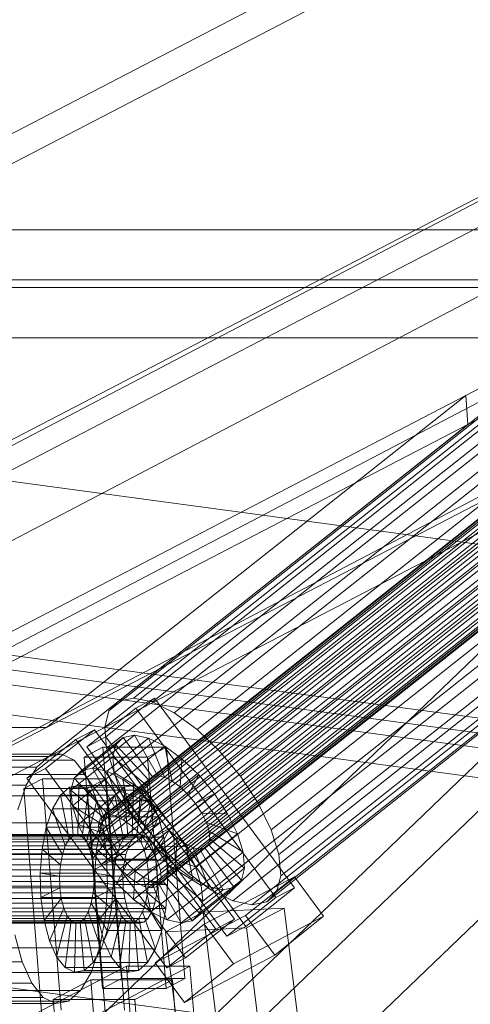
# Model space of a CAD drawing. Header units: millimetres. Extents: x -4738 to 65662, y -68080 to 6847.
# Tile 47 of 256: x -3394 to -3302, y -35142 to -34942. Entities that reach past the tile are written whole.
import ezdxf

# ---------------------------------------------------------------- set-up
doc = ezdxf.new("R2010")
doc.units = ezdxf.units.MM
for name, color, linetype, lineweight in [('COTAS_P', 1, 'Continuous', 0), ('frontal_C09', 7, 'Continuous', 0), ('frontal_C10', 7, 'Continuous', 0)]:
    doc.layers.add(name, color=color, linetype=linetype, lineweight=lineweight)
doc.dimstyles.new('R19_100', dxfattribs={"dimtxt": 250, "dimasz": 150, "dimexe": 150, "dimexo": 80, "dimgap": 100, "dimtad": 1, "dimtih": 1, "dimtoh": 1, "dimdsep": 46, "dimcen": 0.09, "dimadec": 0, "dimazin": 0, "dimtfac": 1, "dimtdec": 4, "dimtofl": 0, "dimtmove": 0, "dimatfit": 3, "dimfxl": 1, "dimtolj": 1, "dimtzin": 0, "dimarcsym": 0})

# ---------------------------------------------------------------- blocks, each defined once
blk = doc.blocks.new('DIM_R30_46')
at = {"layer": 'COTAS_P'}
for p, q in [((-4100, -35030), (-4219.91, -35921.98)), ((140, -35600), (20.09, -36491.98)), ((-4219.91, -35921.98), (-4065.25, -35897.36)), ((20.09, -36491.98), (-4219.91, -35921.98)), ((-4219.91, -35921.98), (-4077.24, -35986.56)), ((20.09, -36491.98), (-122.58, -36427.39)), ((20.09, -36491.98), (-134.57, -36516.59))]:
    blk.add_line(p, q, dxfattribs=at)
blk.add_text('4278.14 P', height=250, rotation=172.3434, dxfattribs=at).set_placement((-2113.24, -36306.08))

msp = doc.modelspace()

# ---------------------------------------------------------------- linework, layer by layer
at = {"layer": 'frontal_C09'}
for p, q in [((92.26, -35504.79), (-4028.81, -34950.779)), ((147.061, -35547.473), (-4092.939, -34977.473)), ((146.662, -35550.446), (-4093.338, -34980.446)), ((87.596, -35539.478), (-4033.473, -34985.467)), ((77.286, -35541.119), (-4023.962, -34989.772)), ((76.886, -35544.093), (-4024.362, -34992.746)), ((47.154, -35540.095), (-3994.629, -34996.743)), ((46.354, -35546.042), (-3995.429, -35002.689)), ((207.511, -35623.202), (-4171.241, -35034.549)), ((-2331.449, -35220.331), (-3518.768, -35060.715)), ((-2332.248, -35226.277), (-3519.568, -35066.661))]:
    msp.add_line(p, q, dxfattribs=at)
at = {"layer": 'frontal_C10'}
for p, q in [((-2927.862, -34823.48), (-3303.141, -35018.463)), ((-3302.674, -35024.343), (-2927.396, -34829.36)), ((-3116.784, -34882.786), (-3576.163, -35123.359)), ((-3539.343, -35123.359), (-3079.964, -34882.786)), ((-3110.372, -34888.336), (-3554.867, -35315.051)), ((-3531.855, -35315.051), (-3087.359, -34888.336)), ((-3627.602, -35085.916), (-3252.324, -34890.933)), ((-3507.938, -35085.916), (-3132.659, -34890.933)), ((-3388.273, -35085.916), (-3012.994, -34890.933)), ((-3251.857, -34896.813), (-3627.136, -35091.796)), ((-3132.192, -34896.813), (-3507.471, -35091.796)), ((-3012.528, -34896.813), (-3387.806, -35091.796)), ((-3550.75, -35343.14), (-3106.255, -34916.425)), ((-3527.738, -35343.14), (-3083.242, -34916.425)), ((-3573.03, -35162.547), (-3113.65, -34921.974)), ((-3536.21, -35162.547), (-3076.83, -34921.974)), ((-3214.013, -34954.089), (-3373.636, -35080.564)), ((-3210.99, -34953.466), (-3370.613, -35079.94)), ((-3207.148, -34954.274), (-3366.771, -35080.748)), ((-3216.011, -34956.102), (-3375.633, -35082.576)), ((-3190.457, -34956.91), (-3375.62, -35103.62)), ((-3202.749, -34956.458), (-3362.371, -35082.932)), ((-3192.532, -34959), (-3377.695, -35105.711)), ((-3192.236, -34957.844), (-3377.399, -35104.554)), ((-3191.528, -34957.131), (-3376.691, -35103.841)), ((-3189.096, -34957.196), (-3374.258, -35103.906)), ((-3187.537, -34957.97), (-3372.699, -35104.68)), ((-3192.397, -34960.522), (-3377.559, -35107.232)), ((-3216.846, -34959.366), (-3376.469, -35085.84)), ((-3185.887, -34959.179), (-3371.049, -35105.889)), ((-3184.257, -34960.74), (-3369.42, -35107.451)), ((-3198.091, -34959.87), (-3357.714, -35086.344)), ((-3191.839, -34962.304), (-3377.001, -35109.014)), ((-3367.923, -35109.258), (-3182.761, -34962.548)), ((-3216.464, -34963.659), (-3376.087, -35090.134)), ((-3190.896, -34964.226), (-3376.059, -35110.936)), ((-3181.498, -34964.478), (-3366.66, -35111.189)), ((-3193.493, -34964.277), (-3353.116, -35090.751)), ((-3189.633, -34966.156), (-3374.796, -35112.867)), ((-3180.555, -34966.4), (-3365.718, -35113.111)), ((-3214.889, -34968.69), (-3374.512, -35095.164)), ((-3188.136, -34967.964), (-3373.299, -35114.674)), ((-3179.997, -34968.183), (-3365.16, -35114.893)), ((-3186.507, -34969.525), (-3371.67, -35116.236)), ((-3184.857, -34970.734), (-3370.019, -35117.445)), ((-3180.158, -34970.861), (-3365.32, -35117.571)), ((-3179.862, -34969.704), (-3365.024, -35116.415)), ((-3348.891, -35095.853), (-3189.269, -34969.378)), ((-3183.298, -34971.508), (-3368.46, -35118.219)), ((-3181.937, -34971.795), (-3367.099, -35118.505)), ((-3180.865, -34971.574), (-3366.028, -35118.284)), ((-3212.229, -34974.114), (-3371.852, -35100.588)), ((-3185.705, -34974.826), (-3345.328, -35101.301)), ((-3208.665, -34979.562), (-3368.288, -35106.037)), ((-3183.045, -34980.251), (-3342.667, -35106.725)), ((-2723.816, -34984.793), (-3506.238, -34984.793)), ((-3204.44, -34984.664), (-3364.063, -35111.138)), ((-3181.47, -34985.281), (-3341.092, -35111.755)), ((-3199.842, -34989.07), (-3359.465, -35115.545)), ((-3181.087, -34989.574), (-3340.71, -35116.049)), ((-3195.185, -34992.482), (-3354.808, -35118.957)), ((-3181.923, -34992.839), (-3341.546, -35119.313)), ((-3525.685, -34994.977), (-2743.263, -34994.977)), ((-3190.785, -34994.667), (-3350.408, -35121.141)), ((-3183.92, -34994.851), (-3343.543, -35121.326)), ((-3505.298, -34996.549), (-2722.876, -34996.549)), ((-3186.943, -34995.474), (-3346.566, -35121.949)), ((-2742.323, -35006.733), (-3524.745, -35006.733)), ((-3303.141, -35018.463), (-3678.419, -35213.446)), ((-3388.273, -35085.916), (-3303.141, -35018.463)), ((-3303.141, -35018.463), (-3302.674, -35024.343)), ((-3677.953, -35219.326), (-3302.674, -35024.343)), ((-3302.674, -35024.343), (-3387.806, -35091.796)), ((-3366.324, -35079.966), (-3376.257, -35087.835)), ((-3373.636, -35080.564), (-3375.633, -35082.576)), ((-3370.613, -35079.94), (-3373.636, -35080.564)), ((-3366.771, -35080.748), (-3370.613, -35079.94)), ((-3370.143, -35081.971), (-3366.324, -35079.966)), ((-3362.371, -35082.932), (-3366.771, -35080.748)), ((-3337.89, -35118.481), (-3366.324, -35079.966)), ((-3380.075, -35089.84), (-3370.143, -35081.971)), ((-3375.633, -35082.576), (-3376.469, -35085.84)), ((-3370.143, -35081.971), (-3341.708, -35120.486)), ((-3357.714, -35086.344), (-3362.371, -35082.932)), ((-3763.552, -35280.899), (-3388.273, -35085.916)), ((-3507.938, -35085.916), (-3388.273, -35085.916)), ((-3378.543, -35086.381), (-3388.475, -35094.251)), ((-3382.361, -35088.386), (-3378.543, -35086.381)), ((-3350.108, -35124.896), (-3378.543, -35086.381)), ((-3376.469, -35085.84), (-3376.087, -35090.134)), ((-3353.116, -35090.751), (-3357.714, -35086.344)), ((-3392.293, -35096.255), (-3382.361, -35088.386)), ((-3382.361, -35088.386), (-3353.927, -35126.901)), ((-3372.683, -35087.947), (-3381.196, -35094.693)), ((-3376.257, -35087.835), (-3380.075, -35089.84)), ((-3370.421, -35087.481), (-3378.935, -35094.226)), ((-3376.257, -35087.835), (-3347.822, -35126.35)), ((-3367.547, -35088.085), (-3376.061, -35094.831)), ((-3374.177, -35089.453), (-3372.683, -35087.947)), ((-3372.683, -35087.947), (-3370.421, -35087.481)), ((-3366.759, -35095.971), (-3372.683, -35087.947)), ((-3365.688, -35095.751), (-3370.421, -35087.481)), ((-3370.421, -35087.481), (-3367.547, -35088.085)), ((-3364.326, -35096.037), (-3367.547, -35088.085)), ((-3367.547, -35088.085), (-3364.256, -35089.719)), ((-3374.177, -35089.453), (-3382.69, -35096.198)), ((-3376.818, -35089.938), (-3380.646, -35091.942)), ((-3351.64, -35128.355), (-3380.075, -35089.84)), ((-3363.931, -35089.938), (-3376.818, -35089.938)), ((-3376.818, -35089.938), (-3373.058, -35136.963)), ((-3376.087, -35090.134), (-3374.512, -35095.164)), ((-3374.802, -35091.895), (-3374.177, -35089.453)), ((-3367.467, -35096.685), (-3374.177, -35089.453)), ((-3364.256, -35089.719), (-3372.769, -35096.465)), ((-3367.759, -35091.942), (-3363.931, -35089.938)), ((-3362.767, -35096.811), (-3364.256, -35089.719)), ((-3364.256, -35089.719), (-3360.772, -35092.272)), ((-3360.171, -35136.963), (-3363.931, -35089.938)), ((-3348.891, -35095.853), (-3353.116, -35090.751)), ((-3387.806, -35091.796), (-3763.085, -35286.779)), ((-3387.806, -35091.796), (-3627.136, -35091.796)), ((-3385.222, -35091.326), (-3624.551, -35091.326)), ((-3382.678, -35092.584), (-3622.007, -35092.584)), ((-3387.806, -35091.796), (-3507.471, -35091.796)), ((-3390.255, -35093.962), (-3387.806, -35091.796)), ((-3387.806, -35091.796), (-3385.222, -35091.326)), ((-3385.222, -35091.326), (-3382.678, -35092.584)), ((-3374.802, -35091.895), (-3383.315, -35098.64)), ((-3382.678, -35092.584), (-3380.348, -35095.484)), ((-3380.646, -35091.942), (-3367.759, -35091.942)), ((-3376.886, -35138.968), (-3380.646, -35091.942)), ((-3367.763, -35097.841), (-3374.802, -35091.895)), ((-3374.516, -35095.106), (-3374.802, -35091.895)), ((-3360.772, -35092.272), (-3369.286, -35099.017)), ((-3367.759, -35091.942), (-3363.999, -35138.968)), ((-3361.117, -35098.02), (-3360.772, -35092.272)), ((-3360.772, -35092.272), (-3357.333, -35095.568)), ((-3390.255, -35093.962), (-3629.585, -35093.962)), ((-3392.402, -35097.676), (-3390.255, -35093.962)), ((-3388.475, -35094.251), (-3392.293, -35096.255)), ((-3388.475, -35094.251), (-3360.04, -35132.766)), ((-3381.196, -35094.693), (-3382.69, -35096.198)), ((-3378.935, -35094.226), (-3381.196, -35094.693)), ((-3381.196, -35094.693), (-3375.272, -35102.717)), ((-3376.061, -35094.831), (-3378.935, -35094.226)), ((-3378.935, -35094.226), (-3374.201, -35102.496)), ((-3372.769, -35096.465), (-3376.061, -35094.831)), ((-3376.061, -35094.831), (-3372.84, -35102.782)), ((-3380.348, -35095.484), (-3619.677, -35095.484)), ((-3389.068, -35096.353), (-3392.896, -35098.358)), ((-3363.859, -35134.77), (-3392.293, -35096.255)), ((-3376.181, -35096.353), (-3389.068, -35096.353)), ((-3389.068, -35096.353), (-3385.308, -35143.378)), ((-3382.69, -35096.198), (-3383.315, -35098.64)), ((-3374.516, -35095.106), (-3383.029, -35101.852)), ((-3382.69, -35096.198), (-3375.98, -35103.43)), ((-3380.348, -35095.484), (-3378.391, -35099.829)), ((-3380.009, -35098.358), (-3376.181, -35096.353)), ((-3372.421, -35143.378), (-3376.181, -35096.353)), ((-3375.98, -35103.43), (-3367.467, -35096.685)), ((-3375.272, -35102.717), (-3366.759, -35095.971)), ((-3367.627, -35099.362), (-3374.516, -35095.106)), ((-3373.338, -35098.869), (-3374.516, -35095.106)), ((-3374.512, -35095.164), (-3371.852, -35100.588)), ((-3374.201, -35102.496), (-3365.688, -35095.751)), ((-3372.84, -35102.782), (-3364.326, -35096.037)), ((-3369.286, -35099.017), (-3372.769, -35096.465)), ((-3372.769, -35096.465), (-3371.281, -35103.556)), ((-3371.281, -35103.556), (-3362.767, -35096.811)), ((-3367.467, -35096.685), (-3367.763, -35097.841)), ((-3366.759, -35095.971), (-3367.467, -35096.685)), ((-3365.688, -35095.751), (-3366.759, -35095.971)), ((-3357.333, -35095.568), (-3365.846, -35102.313)), ((-3364.326, -35096.037), (-3365.688, -35095.751)), ((-3362.767, -35096.811), (-3364.326, -35096.037)), ((-3361.117, -35098.02), (-3362.767, -35096.811)), ((-3359.488, -35099.581), (-3357.333, -35095.568)), ((-3357.333, -35095.568), (-3354.173, -35099.384)), ((-3345.328, -35101.301), (-3348.891, -35095.853)), ((-3392.402, -35097.676), (-3631.731, -35097.676)), ((-3394.099, -35102.685), (-3392.402, -35097.676)), ((-3392.896, -35098.358), (-3380.009, -35098.358)), ((-3389.136, -35145.383), (-3392.896, -35098.358)), ((-3383.623, -35098.066), (-3385.455, -35099.687)), ((-3381.69, -35097.715), (-3383.623, -35098.066)), ((-3383.623, -35098.066), (-3382.84, -35107.863)), ((-3372.577, -35098.066), (-3383.623, -35098.066)), ((-3383.315, -35098.64), (-3376.276, -35104.586)), ((-3383.315, -35098.64), (-3383.029, -35101.852)), ((-3381.69, -35097.715), (-3381.924, -35107.697)), ((-3373.338, -35098.869), (-3381.851, -35105.614)), ((-3379.787, -35098.656), (-3381.69, -35097.715)), ((-3370.644, -35097.715), (-3381.69, -35097.715)), ((-3379.787, -35098.656), (-3381.023, -35108.143)), ((-3380.009, -35098.358), (-3376.249, -35145.383)), ((-3378.044, -35100.825), (-3379.787, -35098.656)), ((-3368.741, -35098.656), (-3379.787, -35098.656)), ((-3376.276, -35104.586), (-3367.763, -35097.841)), ((-3374.409, -35099.687), (-3372.577, -35098.066)), ((-3367.069, -35101.145), (-3373.338, -35098.869)), ((-3371.348, -35102.926), (-3373.338, -35098.869)), ((-3372.577, -35098.066), (-3370.644, -35097.715)), ((-3371.794, -35107.863), (-3372.577, -35098.066)), ((-3370.878, -35107.697), (-3370.644, -35097.715)), ((-3370.644, -35097.715), (-3368.741, -35098.656)), ((-3369.977, -35108.143), (-3368.741, -35098.656)), ((-3369.63, -35104.765), (-3361.117, -35098.02)), ((-3369.286, -35099.017), (-3369.63, -35104.765)), ((-3365.846, -35102.313), (-3369.286, -35099.017)), ((-3368.741, -35098.656), (-3366.998, -35100.825)), ((-3367.763, -35097.841), (-3367.627, -35099.362)), ((-3359.488, -35099.581), (-3361.117, -35098.02)), ((-3378.391, -35099.829), (-3617.72, -35099.829)), ((-3385.455, -35099.687), (-3387.06, -35102.465)), ((-3385.455, -35099.687), (-3383.707, -35108.631)), ((-3374.409, -35099.687), (-3385.455, -35099.687)), ((-3378.044, -35100.825), (-3380.197, -35109.17)), ((-3378.391, -35099.829), (-3376.939, -35105.322)), ((-3376.58, -35104.075), (-3378.044, -35100.825)), ((-3366.998, -35100.825), (-3378.044, -35100.825)), ((-3376.14, -35106.108), (-3367.627, -35099.362)), ((-3376.014, -35102.465), (-3374.409, -35099.687)), ((-3372.661, -35108.631), (-3374.409, -35099.687)), ((-3371.852, -35100.588), (-3368.288, -35106.037)), ((-3369.151, -35109.17), (-3366.998, -35100.825)), ((-3368.001, -35106.326), (-3359.488, -35099.581)), ((-3367.627, -35099.362), (-3367.069, -35101.145)), ((-3366.998, -35100.825), (-3365.534, -35104.075)), ((-3362.686, -35106.129), (-3354.173, -35099.384)), ((-3357.991, -35101.389), (-3359.488, -35099.581)), ((-3354.173, -35099.384), (-3357.991, -35101.389)), ((-3354.173, -35099.384), (-3351.507, -35103.46)), ((-3387.06, -35102.465), (-3388.33, -35106.212)), ((-3387.06, -35102.465), (-3384.468, -35109.947)), ((-3376.014, -35102.465), (-3387.06, -35102.465)), ((-3383.029, -35101.852), (-3376.14, -35106.108)), ((-3383.029, -35101.852), (-3381.851, -35105.614)), ((-3371.348, -35102.926), (-3379.861, -35109.672)), ((-3377.284, -35106.212), (-3376.014, -35102.465)), ((-3373.422, -35109.947), (-3376.014, -35102.465)), ((-3375.98, -35103.43), (-3375.272, -35102.717)), ((-3375.582, -35107.89), (-3367.069, -35101.145)), ((-3375.272, -35102.717), (-3374.201, -35102.496)), ((-3374.64, -35109.812), (-3366.126, -35103.067)), ((-3374.201, -35102.496), (-3372.84, -35102.782)), ((-3372.84, -35102.782), (-3371.281, -35103.556)), ((-3366.126, -35103.067), (-3371.348, -35102.926)), ((-3368.682, -35107.002), (-3371.348, -35102.926)), ((-3365.846, -35102.313), (-3368.001, -35106.326)), ((-3367.069, -35101.145), (-3366.126, -35103.067)), ((-3357.991, -35101.389), (-3366.504, -35108.134)), ((-3366.126, -35103.067), (-3364.864, -35104.997)), ((-3362.686, -35106.129), (-3365.846, -35102.313)), ((-3356.728, -35103.319), (-3357.991, -35101.389)), ((-3342.667, -35106.725), (-3345.328, -35101.301)), ((-3376.58, -35104.075), (-3379.503, -35110.709)), ((-3377.399, -35104.554), (-3377.695, -35105.711)), ((-3376.691, -35103.841), (-3377.399, -35104.554)), ((-3375.62, -35103.62), (-3376.691, -35103.841)), ((-3375.494, -35108.184), (-3376.58, -35104.075)), ((-3365.534, -35104.075), (-3376.58, -35104.075)), ((-3376.276, -35104.586), (-3375.98, -35103.43)), ((-3376.14, -35106.108), (-3376.276, -35104.586)), ((-3374.258, -35103.906), (-3375.62, -35103.62)), ((-3372.699, -35104.68), (-3374.258, -35103.906)), ((-3373.377, -35111.743), (-3364.864, -35104.997)), ((-3371.049, -35105.889), (-3372.699, -35104.68)), ((-3371.281, -35103.556), (-3369.63, -35104.765)), ((-3369.63, -35104.765), (-3368.001, -35106.326)), ((-3364.864, -35104.997), (-3368.682, -35107.002)), ((-3368.458, -35110.709), (-3365.534, -35104.075)), ((-3365.534, -35104.075), (-3364.448, -35108.184)), ((-3365.241, -35110.065), (-3356.728, -35103.319)), ((-3364.864, -35104.997), (-3363.367, -35106.805)), ((-3351.507, -35103.46), (-3360.02, -35110.205)), ((-3355.786, -35105.241), (-3356.728, -35103.319)), ((-3356.728, -35103.319), (-3351.507, -35103.46)), ((-3351.507, -35103.46), (-3349.517, -35107.517)), ((-3376.939, -35105.322), (-3616.269, -35105.322)), ((-3388.33, -35106.212), (-3389.178, -35110.672)), ((-3388.33, -35106.212), (-3385.069, -35111.722)), ((-3377.284, -35106.212), (-3388.33, -35106.212)), ((-3381.851, -35105.614), (-3375.582, -35107.89)), ((-3381.851, -35105.614), (-3379.861, -35109.672)), ((-3378.132, -35110.672), (-3377.284, -35106.212)), ((-3377.695, -35105.711), (-3377.559, -35107.232)), ((-3374.024, -35111.722), (-3377.284, -35106.212)), ((-3368.682, -35107.002), (-3377.195, -35113.747)), ((-3376.939, -35105.322), (-3376.093, -35111.589)), ((-3375.582, -35107.89), (-3376.14, -35106.108)), ((-3371.88, -35113.55), (-3363.367, -35106.805)), ((-3369.42, -35107.451), (-3371.049, -35105.889)), ((-3365.522, -35110.818), (-3368.682, -35107.002)), ((-3368.288, -35106.037), (-3364.063, -35111.138)), ((-3368.001, -35106.326), (-3366.504, -35108.134)), ((-3366.504, -35108.134), (-3362.686, -35106.129)), ((-3363.367, -35106.805), (-3365.522, -35110.818)), ((-3364.299, -35111.987), (-3355.786, -35105.241)), ((-3363.741, -35113.769), (-3355.228, -35107.024)), ((-3363.367, -35106.805), (-3361.738, -35108.366)), ((-3360.02, -35110.205), (-3362.686, -35106.129)), ((-3355.228, -35107.024), (-3355.786, -35105.241)), ((-3355.786, -35105.241), (-3349.517, -35107.517)), ((-3355.092, -35108.545), (-3355.228, -35107.024)), ((-3355.228, -35107.024), (-3348.339, -35111.28)), ((-3341.092, -35111.755), (-3342.667, -35106.725)), ((-3370.82, -35108.631), (-3643.288, -35108.631)), ((-3369.953, -35107.863), (-3642.42, -35107.863)), ((-3369.037, -35107.697), (-3641.504, -35107.697)), ((-3368.136, -35108.143), (-3640.603, -35108.143)), ((-3384.468, -35109.947), (-3383.707, -35108.631)), ((-3383.707, -35108.631), (-3382.84, -35107.863)), ((-3383.707, -35108.631), (-3372.661, -35108.631)), ((-3382.84, -35107.863), (-3381.924, -35107.697)), ((-3382.84, -35107.863), (-3371.794, -35107.863)), ((-3381.924, -35107.697), (-3381.023, -35108.143)), ((-3381.924, -35107.697), (-3370.878, -35107.697)), ((-3381.023, -35108.143), (-3380.197, -35109.17)), ((-3381.023, -35108.143), (-3369.977, -35108.143)), ((-3375.494, -35108.184), (-3378.989, -35112.656)), ((-3377.559, -35107.232), (-3377.001, -35109.014)), ((-3377.001, -35109.014), (-3376.059, -35110.936)), ((-3374.64, -35109.812), (-3375.582, -35107.89)), ((-3374.861, -35112.872), (-3375.494, -35108.184)), ((-3364.448, -35108.184), (-3375.494, -35108.184)), ((-3372.661, -35108.631), (-3373.422, -35109.947)), ((-3371.794, -35107.863), (-3372.661, -35108.631)), ((-3370.878, -35107.697), (-3371.794, -35107.863)), ((-3371.581, -35109.947), (-3370.82, -35108.631)), ((-3369.977, -35108.143), (-3370.878, -35107.697)), ((-3370.82, -35108.631), (-3369.953, -35107.863)), ((-3370.251, -35115.112), (-3361.738, -35108.366)), ((-3369.151, -35109.17), (-3369.977, -35108.143)), ((-3369.953, -35107.863), (-3369.037, -35107.697)), ((-3367.923, -35109.258), (-3369.42, -35107.451)), ((-3369.037, -35107.697), (-3368.136, -35108.143)), ((-3368.136, -35108.143), (-3367.31, -35109.17)), ((-3367.943, -35112.656), (-3364.448, -35108.184)), ((-3366.504, -35108.134), (-3365.241, -35110.065)), ((-3364.448, -35108.184), (-3363.815, -35112.872)), ((-3363.605, -35115.29), (-3355.092, -35108.545)), ((-3361.738, -35108.366), (-3362.082, -35114.115)), ((-3361.738, -35108.366), (-3360.087, -35109.575)), ((-3349.517, -35107.517), (-3358.03, -35114.262)), ((-3355.388, -35109.702), (-3355.092, -35108.545)), ((-3355.092, -35108.545), (-3348.053, -35114.492)), ((-3349.517, -35107.517), (-3348.339, -35111.28)), ((-3371.581, -35109.947), (-3644.048, -35109.947)), ((-3367.31, -35109.17), (-3639.777, -35109.17)), ((-3366.617, -35110.709), (-3639.084, -35110.709)), ((-3389.178, -35110.672), (-3389.546, -35115.542)), ((-3389.178, -35110.672), (-3385.471, -35113.835)), ((-3378.132, -35110.672), (-3389.178, -35110.672)), ((-3385.069, -35111.722), (-3384.468, -35109.947)), ((-3384.468, -35109.947), (-3373.422, -35109.947)), ((-3380.197, -35109.17), (-3379.503, -35110.709)), ((-3380.197, -35109.17), (-3369.151, -35109.17)), ((-3379.861, -35109.672), (-3374.64, -35109.812)), ((-3379.861, -35109.672), (-3377.195, -35113.747)), ((-3379.503, -35110.709), (-3378.989, -35112.656)), ((-3379.503, -35110.709), (-3368.458, -35110.709)), ((-3378.5, -35115.542), (-3378.132, -35110.672)), ((-3374.425, -35113.835), (-3378.132, -35110.672)), ((-3376.059, -35110.936), (-3374.796, -35112.867)), ((-3373.377, -35111.743), (-3374.64, -35109.812)), ((-3365.522, -35110.818), (-3374.035, -35117.563)), ((-3373.422, -35109.947), (-3374.024, -35111.722)), ((-3372.183, -35111.722), (-3371.581, -35109.947)), ((-3368.458, -35110.709), (-3369.151, -35109.17)), ((-3368.601, -35116.321), (-3360.087, -35109.575)), ((-3367.943, -35112.656), (-3368.458, -35110.709)), ((-3366.66, -35111.189), (-3367.923, -35109.258)), ((-3367.31, -35109.17), (-3366.617, -35110.709)), ((-3367.042, -35117.095), (-3358.528, -35110.349)), ((-3366.617, -35110.709), (-3366.102, -35112.656)), ((-3365.68, -35117.381), (-3357.167, -35110.636)), ((-3362.082, -35114.115), (-3365.522, -35110.818)), ((-3360.02, -35110.205), (-3365.241, -35110.065)), ((-3365.241, -35110.065), (-3364.299, -35111.987)), ((-3364.609, -35117.16), (-3356.096, -35110.415)), ((-3363.901, -35116.447), (-3355.388, -35109.702)), ((-3360.087, -35109.575), (-3358.598, -35116.667)), ((-3360.087, -35109.575), (-3358.528, -35110.349)), ((-3358.03, -35114.262), (-3360.02, -35110.205)), ((-3358.528, -35110.349), (-3355.307, -35118.301)), ((-3358.528, -35110.349), (-3357.167, -35110.636)), ((-3357.167, -35110.636), (-3356.096, -35110.415)), ((-3357.167, -35110.636), (-3352.433, -35118.905)), ((-3356.096, -35110.415), (-3355.388, -35109.702)), ((-3356.096, -35110.415), (-3350.172, -35118.439)), ((-3355.388, -35109.702), (-3348.678, -35116.933)), ((-3372.183, -35111.722), (-3644.65, -35111.722)), ((-3366.102, -35112.656), (-3638.569, -35112.656)), ((-3615.422, -35111.589), (-3376.093, -35111.589)), ((-3385.471, -35113.835), (-3385.069, -35111.722)), ((-3385.069, -35111.722), (-3374.024, -35111.722)), ((-3378.989, -35112.656), (-3378.689, -35114.876)), ((-3378.989, -35112.656), (-3367.943, -35112.656)), ((-3378.689, -35114.876), (-3374.861, -35112.872)), ((-3377.195, -35113.747), (-3373.377, -35111.743)), ((-3376.093, -35111.589), (-3375.91, -35118.203)), ((-3374.861, -35112.872), (-3363.815, -35112.872)), ((-3374.724, -35117.819), (-3374.861, -35112.872)), ((-3374.796, -35112.867), (-3373.299, -35114.674)), ((-3374.024, -35111.722), (-3374.425, -35113.835)), ((-3371.88, -35113.55), (-3373.377, -35111.743)), ((-3372.584, -35113.835), (-3372.183, -35111.722)), ((-3367.643, -35114.876), (-3367.943, -35112.656)), ((-3363.815, -35112.872), (-3367.643, -35114.876)), ((-3365.718, -35113.111), (-3366.66, -35111.189)), ((-3366.102, -35112.656), (-3365.802, -35114.876)), ((-3358.03, -35114.262), (-3364.299, -35111.987)), ((-3364.299, -35111.987), (-3363.741, -35113.769)), ((-3364.063, -35111.138), (-3359.465, -35115.545)), ((-3363.815, -35112.872), (-3363.678, -35117.819)), ((-3348.339, -35111.28), (-3356.852, -35118.025)), ((-3348.339, -35111.28), (-3348.053, -35114.492)), ((-3340.71, -35116.049), (-3341.092, -35111.755)), ((-3372.584, -35113.835), (-3645.051, -35113.835)), ((-3638.27, -35114.876), (-3365.802, -35114.876)), ((-3385.645, -35116.141), (-3385.471, -35113.835)), ((-3385.471, -35113.835), (-3374.425, -35113.835)), ((-3367.643, -35114.876), (-3378.689, -35114.876)), ((-3378.689, -35114.876), (-3378.624, -35117.22)), ((-3377.195, -35113.747), (-3374.035, -35117.563)), ((-3374.425, -35113.835), (-3374.599, -35116.141)), ((-3374.035, -35117.563), (-3371.88, -35113.55)), ((-3373.299, -35114.674), (-3371.67, -35116.236)), ((-3372.758, -35116.141), (-3372.584, -35113.835)), ((-3370.251, -35115.112), (-3371.88, -35113.55)), ((-3362.082, -35114.115), (-3370.596, -35120.86)), ((-3367.578, -35117.22), (-3367.643, -35114.876)), ((-3365.802, -35114.876), (-3365.737, -35117.22)), ((-3365.16, -35114.893), (-3365.718, -35113.111)), ((-3365.024, -35116.415), (-3365.16, -35114.893)), ((-3356.852, -35118.025), (-3363.741, -35113.769)), ((-3363.741, -35113.769), (-3363.605, -35115.29)), ((-3358.598, -35116.667), (-3362.082, -35114.115)), ((-3356.852, -35118.025), (-3358.03, -35114.262)), ((-3348.053, -35114.492), (-3356.566, -35121.237)), ((-3348.053, -35114.492), (-3348.678, -35116.933)), ((-3372.758, -35116.141), (-3645.225, -35116.141)), ((-3389.546, -35115.542), (-3385.645, -35116.141)), ((-3378.5, -35115.542), (-3389.546, -35115.542)), ((-3389.546, -35115.542), (-3389.408, -35120.49)), ((-3385.645, -35116.141), (-3374.599, -35116.141)), ((-3385.58, -35118.485), (-3385.645, -35116.141)), ((-3374.599, -35116.141), (-3378.5, -35115.542)), ((-3378.362, -35120.49), (-3378.5, -35115.542)), ((-3374.599, -35116.141), (-3374.534, -35118.485)), ((-3372.693, -35118.485), (-3372.758, -35116.141)), ((-3371.67, -35116.236), (-3370.019, -35117.445)), ((-3370.596, -35120.86), (-3370.251, -35115.112)), ((-3368.601, -35116.321), (-3370.251, -35115.112)), ((-3367.112, -35123.412), (-3368.601, -35116.321)), ((-3367.042, -35117.095), (-3368.601, -35116.321)), ((-3358.598, -35116.667), (-3367.112, -35123.412)), ((-3365.32, -35117.571), (-3365.024, -35116.415)), ((-3363.901, -35116.447), (-3364.609, -35117.16)), ((-3363.605, -35115.29), (-3363.901, -35116.447)), ((-3357.191, -35123.679), (-3363.901, -35116.447)), ((-3356.566, -35121.237), (-3363.605, -35115.29)), ((-3359.465, -35115.545), (-3354.808, -35118.957)), ((-3355.307, -35118.301), (-3358.598, -35116.667)), ((-3348.678, -35116.933), (-3357.191, -35123.679)), ((-3356.257, -35125.898), (-3337.929, -35116.275)), ((-3348.678, -35116.933), (-3350.172, -35118.439)), ((-3337.929, -35116.275), (-3347.862, -35124.144)), ((-3341.546, -35119.313), (-3340.71, -35116.049)), ((-3332.006, -35124.299), (-3337.929, -35116.275)), ((-3372.693, -35118.485), (-3645.16, -35118.485)), ((-3365.737, -35117.22), (-3638.205, -35117.22)), ((-3375.91, -35118.203), (-3615.239, -35118.203)), ((-3389.408, -35120.49), (-3385.58, -35118.485)), ((-3385.58, -35118.485), (-3374.534, -35118.485)), ((-3385.28, -35120.706), (-3385.58, -35118.485)), ((-3378.624, -35117.22), (-3378.798, -35119.527)), ((-3374.724, -35117.819), (-3378.624, -35117.22)), ((-3378.624, -35117.22), (-3367.578, -35117.22)), ((-3374.534, -35118.485), (-3378.362, -35120.49)), ((-3375.91, -35118.203), (-3376.401, -35124.713)), ((-3375.091, -35122.689), (-3374.724, -35117.819)), ((-3363.678, -35117.819), (-3374.724, -35117.819)), ((-3374.534, -35118.485), (-3374.234, -35120.706)), ((-3374.035, -35117.563), (-3370.596, -35120.86)), ((-3372.393, -35120.706), (-3372.693, -35118.485)), ((-3370.019, -35117.445), (-3368.46, -35118.219)), ((-3368.46, -35118.219), (-3367.099, -35118.505)), ((-3367.752, -35119.527), (-3367.578, -35117.22)), ((-3367.578, -35117.22), (-3363.678, -35117.819)), ((-3367.099, -35118.505), (-3366.028, -35118.284)), ((-3363.82, -35125.046), (-3367.042, -35117.095)), ((-3365.68, -35117.381), (-3367.042, -35117.095)), ((-3366.028, -35118.284), (-3365.32, -35117.571)), ((-3365.737, -35117.22), (-3365.911, -35119.527)), ((-3364.609, -35117.16), (-3365.68, -35117.381)), ((-3360.946, -35125.65), (-3365.68, -35117.381)), ((-3358.685, -35125.184), (-3364.609, -35117.16)), ((-3363.678, -35117.819), (-3364.046, -35122.689)), ((-3355.307, -35118.301), (-3363.82, -35125.046)), ((-3352.433, -35118.905), (-3360.946, -35125.65)), ((-3350.172, -35118.439), (-3358.685, -35125.184)), ((-3356.566, -35121.237), (-3356.852, -35118.025)), ((-3352.433, -35118.905), (-3355.307, -35118.301)), ((-3354.808, -35118.957), (-3350.408, -35121.141)), ((-3350.172, -35118.439), (-3352.433, -35118.905)), ((-3347.822, -35126.35), (-3337.89, -35118.481)), ((-3337.89, -35118.481), (-3341.708, -35120.486)), ((-3372.393, -35120.706), (-3644.86, -35120.706)), ((-3365.911, -35119.527), (-3638.379, -35119.527)), ((-3378.362, -35120.49), (-3389.408, -35120.49)), ((-3389.408, -35120.49), (-3388.775, -35125.178)), ((-3388.775, -35125.178), (-3385.28, -35120.706)), ((-3385.28, -35120.706), (-3374.234, -35120.706)), ((-3384.766, -35122.652), (-3385.28, -35120.706)), ((-3378.798, -35119.527), (-3379.2, -35121.64)), ((-3375.091, -35122.689), (-3378.798, -35119.527)), ((-3378.798, -35119.527), (-3367.752, -35119.527)), ((-3377.729, -35125.178), (-3378.362, -35120.49)), ((-3374.234, -35120.706), (-3377.729, -35125.178)), ((-3374.234, -35120.706), (-3373.72, -35122.652)), ((-3371.879, -35122.652), (-3372.393, -35120.706)), ((-3370.596, -35120.86), (-3367.112, -35123.412)), ((-3368.154, -35121.64), (-3367.752, -35119.527)), ((-3367.752, -35119.527), (-3364.046, -35122.689)), ((-3365.911, -35119.527), (-3366.313, -35121.64)), ((-3341.708, -35120.486), (-3351.64, -35128.355)), ((-3343.543, -35121.326), (-3341.546, -35119.313)), ((-3371.879, -35122.652), (-3644.346, -35122.652)), ((-3366.313, -35121.64), (-3638.78, -35121.64)), ((-3387.69, -35129.287), (-3384.766, -35122.652)), ((-3384.766, -35122.652), (-3373.72, -35122.652)), ((-3384.072, -35124.191), (-3384.766, -35122.652)), ((-3379.2, -35121.64), (-3379.801, -35123.415)), ((-3375.939, -35127.15), (-3379.2, -35121.64)), ((-3379.2, -35121.64), (-3368.154, -35121.64)), ((-3373.72, -35122.652), (-3376.644, -35129.287)), ((-3375.939, -35127.15), (-3375.091, -35122.689)), ((-3364.046, -35122.689), (-3375.091, -35122.689)), ((-3373.72, -35122.652), (-3373.026, -35124.191)), ((-3371.185, -35124.191), (-3371.879, -35122.652)), ((-3368.756, -35123.415), (-3368.154, -35121.64)), ((-3368.154, -35121.64), (-3364.893, -35127.15)), ((-3366.313, -35121.64), (-3366.915, -35123.415)), ((-3364.046, -35122.689), (-3364.893, -35127.15)), ((-3357.191, -35123.679), (-3356.566, -35121.237)), ((-3339.988, -35122.609), (-3356.474, -35123.422)), ((-3350.408, -35121.141), (-3346.566, -35121.949)), ((-3347.644, -35126.619), (-3339.988, -35122.609)), ((-3346.566, -35121.949), (-3343.543, -35121.326)), ((-3332.483, -35183.436), (-3339.988, -35122.609)), ((-3371.185, -35124.191), (-3643.653, -35124.191)), ((-3367.675, -35124.731), (-3640.142, -35124.731)), ((-3366.915, -35123.415), (-3639.382, -35123.415)), ((-3376.401, -35124.713), (-3615.73, -35124.713)), ((-3386.225, -35132.536), (-3384.072, -35124.191)), ((-3384.072, -35124.191), (-3373.026, -35124.191)), ((-3383.247, -35125.219), (-3384.072, -35124.191)), ((-3380.562, -35124.731), (-3381.43, -35125.498)), ((-3379.801, -35123.415), (-3380.562, -35124.731)), ((-3378.815, -35133.675), (-3380.562, -35124.731)), ((-3380.562, -35124.731), (-3369.516, -35124.731)), ((-3377.209, -35130.897), (-3379.801, -35123.415)), ((-3379.801, -35123.415), (-3368.756, -35123.415)), ((-3376.401, -35124.713), (-3377.534, -35130.676)), ((-3373.026, -35124.191), (-3375.179, -35132.536)), ((-3373.026, -35124.191), (-3372.201, -35125.219)), ((-3370.36, -35125.219), (-3371.185, -35124.191)), ((-3370.384, -35125.498), (-3369.516, -35124.731)), ((-3369.516, -35124.731), (-3368.756, -35123.415)), ((-3369.516, -35124.731), (-3367.769, -35133.675)), ((-3368.756, -35123.415), (-3366.163, -35130.897)), ((-3367.675, -35124.731), (-3368.543, -35125.498)), ((-3366.915, -35123.415), (-3367.675, -35124.731)), ((-3367.112, -35123.412), (-3363.82, -35125.046)), ((-3347.862, -35124.144), (-3366.189, -35133.767)), ((-3356.474, -35123.422), (-3364.13, -35127.433)), ((-3363.82, -35125.046), (-3360.946, -35125.65)), ((-3360.04, -35132.766), (-3350.108, -35124.896)), ((-3358.685, -35125.184), (-3357.191, -35123.679)), ((-3356.474, -35123.422), (-3348.969, -35184.25)), ((-3350.108, -35124.896), (-3353.927, -35126.901)), ((-3332.006, -35124.299), (-3350.333, -35133.922)), ((-3347.862, -35124.144), (-3341.938, -35132.168)), ((-3341.938, -35132.168), (-3332.006, -35124.299)), ((-3370.36, -35125.219), (-3642.827, -35125.219)), ((-3369.458, -35125.665), (-3641.926, -35125.665)), ((-3368.543, -35125.498), (-3641.01, -35125.498)), ((-3377.729, -35125.178), (-3388.775, -35125.178)), ((-3388.775, -35125.178), (-3387.69, -35129.287)), ((-3384.482, -35134.706), (-3383.247, -35125.219)), ((-3383.247, -35125.219), (-3372.201, -35125.219)), ((-3382.345, -35125.665), (-3383.247, -35125.219)), ((-3382.58, -35135.647), (-3382.345, -35125.665)), ((-3381.43, -35125.498), (-3382.345, -35125.665)), ((-3382.345, -35125.665), (-3371.299, -35125.665)), ((-3380.646, -35135.295), (-3381.43, -35125.498)), ((-3381.43, -35125.498), (-3370.384, -35125.498)), ((-3376.644, -35129.287), (-3377.729, -35125.178)), ((-3372.201, -35125.219), (-3373.437, -35134.706)), ((-3372.201, -35125.219), (-3371.299, -35125.665)), ((-3371.299, -35125.665), (-3371.534, -35135.647)), ((-3371.299, -35125.665), (-3370.384, -35125.498)), ((-3370.384, -35125.498), (-3369.6, -35135.295)), ((-3369.458, -35125.665), (-3370.36, -35125.219)), ((-3368.543, -35125.498), (-3369.458, -35125.665)), ((-3366.189, -35133.767), (-3356.257, -35125.898)), ((-3364.13, -35127.433), (-3347.644, -35126.619)), ((-3353.927, -35126.901), (-3363.859, -35134.77)), ((-3360.946, -35125.65), (-3358.685, -35125.184)), ((-3356.257, -35125.898), (-3350.333, -35133.922)), ((-3351.64, -35128.355), (-3347.822, -35126.35)), ((-3340.139, -35187.447), (-3347.644, -35126.619)), ((-3393.243, -35133.533), (-3394.694, -35128.04)), ((-3377.209, -35130.897), (-3375.939, -35127.15)), ((-3364.893, -35127.15), (-3375.939, -35127.15)), ((-3364.893, -35127.15), (-3366.163, -35130.897)), ((-3356.626, -35188.261), (-3364.13, -35127.433)), ((-3377.534, -35130.676), (-3616.863, -35130.676)), ((-3376.644, -35129.287), (-3387.69, -35129.287)), ((-3387.69, -35129.287), (-3386.225, -35132.536)), ((-3377.534, -35130.676), (-3379.232, -35135.685)), ((-3378.815, -35133.675), (-3377.209, -35130.897)), ((-3366.163, -35130.897), (-3377.209, -35130.897)), ((-3375.179, -35132.536), (-3376.644, -35129.287)), ((-3366.163, -35130.897), (-3367.769, -35133.675)), ((-3375.179, -35132.536), (-3386.225, -35132.536)), ((-3386.225, -35132.536), (-3384.482, -35134.706)), ((-3373.437, -35134.706), (-3375.179, -35132.536)), ((-3363.859, -35134.77), (-3360.04, -35132.766)), ((-3360.265, -35141.791), (-3341.938, -35132.168)), ((-3393.243, -35133.533), (-3632.572, -35133.533)), ((-3391.285, -35137.877), (-3393.243, -35133.533)), ((-3372.066, -35134.402), (-3390.441, -35144.025)), ((-3373.437, -35134.706), (-3384.482, -35134.706)), ((-3384.482, -35134.706), (-3382.58, -35135.647)), ((-3380.646, -35135.295), (-3378.815, -35133.675)), ((-3367.769, -35133.675), (-3378.815, -35133.675)), ((-3377.554, -35144.025), (-3359.179, -35134.402)), ((-3371.534, -35135.647), (-3373.437, -35134.706)), ((-3359.179, -35134.402), (-3372.066, -35134.402)), ((-3372.066, -35134.402), (-3371.283, -35144.199)), ((-3367.769, -35133.675), (-3369.6, -35135.295)), ((-3360.265, -35141.791), (-3366.189, -35133.767)), ((-3350.333, -35133.922), (-3360.265, -35141.791)), ((-3358.396, -35144.199), (-3359.179, -35134.402)), ((-3379.232, -35135.685), (-3618.561, -35135.685)), ((-3382.58, -35135.647), (-3380.646, -35135.295)), ((-3371.534, -35135.647), (-3382.58, -35135.647)), ((-3379.232, -35135.685), (-3381.378, -35139.399)), ((-3369.6, -35135.295), (-3380.646, -35135.295)), ((-3376.886, -35138.968), (-3373.058, -35136.963)), ((-3373.058, -35136.963), (-3360.171, -35136.963)), ((-3369.6, -35135.295), (-3371.534, -35135.647)), ((-3360.171, -35136.963), (-3363.999, -35138.968)), ((-3391.285, -35137.877), (-3630.615, -35137.877)), ((-3388.955, -35140.777), (-3391.285, -35137.877)), ((-3379.266, -35137.209), (-3386.923, -35141.219)), ((-3362.697, -35137.209), (-3379.266, -35137.209)), ((-3379.266, -35137.209), (-3375.538, -35183.843)), ((-3363.999, -35138.968), (-3376.886, -35138.968)), ((-3370.354, -35141.219), (-3362.697, -35137.209)), ((-3358.969, -35183.843), (-3362.697, -35137.209)), ((-3388.955, -35140.777), (-3628.285, -35140.777)), ((-3381.378, -35139.399), (-3620.707, -35139.399)), ((-3386.411, -35142.035), (-3388.955, -35140.777)), ((-3381.378, -35139.399), (-3383.827, -35141.565)), ((-3386.411, -35142.035), (-3625.741, -35142.035)), ((-3383.827, -35141.565), (-3623.156, -35141.565)), ((-3386.923, -35141.219), (-3370.354, -35141.219)), ((-3383.194, -35187.852), (-3386.923, -35141.219)), ((-3383.827, -35141.565), (-3386.411, -35142.035)), ((-3366.625, -35187.852), (-3370.354, -35141.219))]:
    msp.add_line(p, q, dxfattribs=at)

# ---------------------------------------------------------------- dimensions: what is measured, and where the dimension line sits
at = {"layer": 'COTAS_P'}
dim = msp.add_aligned_dim(p1=(140, -35600), p2=(-4100, -35030), distance=900, text='<> P', dimstyle='R19_100', dxfattribs=at)
dim.commit()
dim.dimension.update_dxf_attribs({"geometry": 'DIM_R30_46', "text_midpoint": (-2099.912, -36206.976)})

doc.saveas('drawing.dxf')
